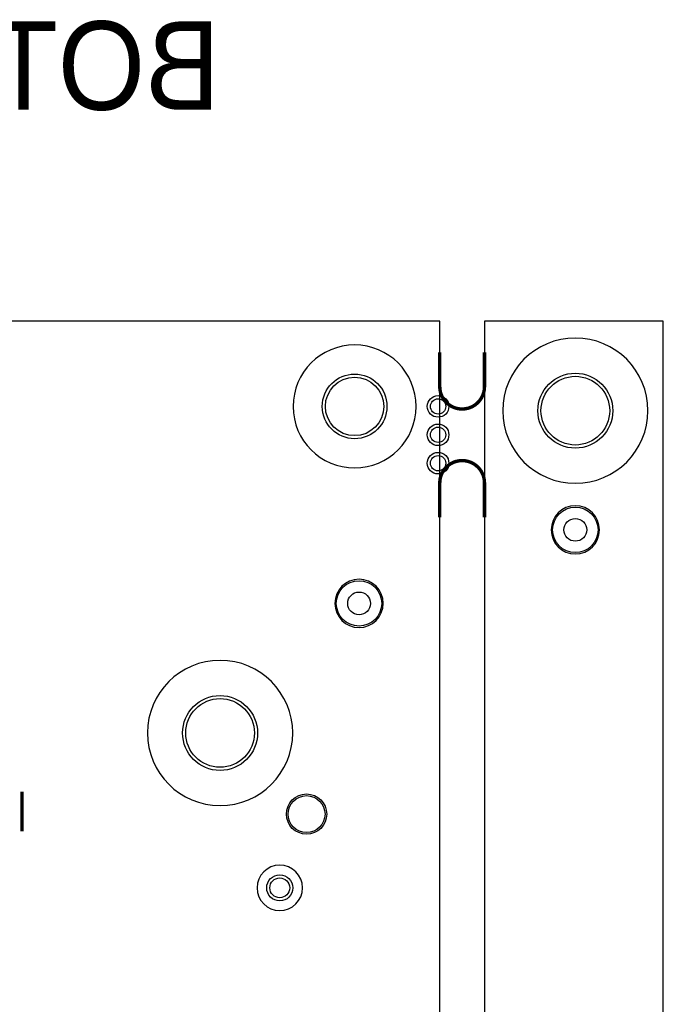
# Model space of a CAD drawing. Extents: x -10 to 137, y -26 to 190.
# Tile 57 of 57: x 108 to 137, y 146 to 190. Entities that reach past the tile are written whole.
import ezdxf

# ---------------------------------------------------------------- set-up
doc = ezdxf.new("R2010")
doc.units = 0
for name, color, linetype in [('BG_OUTLINE', 95, 'CONTINUOUS'), ('PG_ASSEMBLY_BOTTOM', 52, 'CONTINUOUS'), ('PG_SILKSCREEN_BOTTOM', 2, 'CONTINUOUS'), ('PIN_BOTTOM', 1, 'CONTINUOUS'), ('PIN_SOLDERMASK_BOTTOM', 212, 'CONTINUOUS'), ('PKO_BOTTOM', 120, 'CONTINUOUS'), ('RKO_ALL', 40, 'CONTINUOUS'), ('RKO_BOTTOM', 95, 'CONTINUOUS')]:
    doc.layers.add(name, color=color, linetype=linetype)

msp = doc.modelspace()

# ---------------------------------------------------------------- linework, layer by layer
at = {"layer": 'BG_OUTLINE'}
msp.add_lwpolyline([(127, 0), (127, 176.999514), (0, 176.999514), (0, 0)], close=True, dxfattribs=at)
msp.add_lwpolyline([(128.999996, 0), (136.99998, 0), (136.99998, 176.999514), (128.999996, 176.999514), (128.999996, 0)], dxfattribs=at)
at = {"layer": 'BG_OUTLINE', "const_width": 0.1524}
for points in [[(128.999996, 175.613436), (128.999996, 174.073434, -0.414214), (127.999998, 173.073436, -0.414214), (127, 174.073434), (127, 175.613436)], [(128.999996, 168.225592), (128.999996, 169.765594, 0.414214), (127.999998, 170.765592, 0.414214), (127, 169.765594), (127, 168.225592)]]:
    msp.add_lwpolyline(points, format="xyb", dxfattribs=at)
at = {"layer": 'PG_SILKSCREEN_BOTTOM', "const_width": 0.1524}
msp.add_lwpolyline([(108.313665, 155.947265), (108.313665, 154.169265)], dxfattribs=at)
at = {"layer": 'PIN_BOTTOM'}
for centre, radius in [((123.19, 173.190022), 1.3081), ((133.063996, 172.999522), 1.5367), ((126.9238, 173.189514), 0.3429), ((126.9238, 171.919514), 0.3429), ((126.9238, 170.649514), 0.3429), ((133.063996, 167.665522), 0.508), ((123.387104, 164.376476), 0.508), ((117.1702, 158.578042), 1.5367), ((121.040398, 154.948128), 0.8255), ((119.840403, 151.648003), 0.4445)]:
    msp.add_circle(centre, radius, dxfattribs=at)
at = {"layer": 'PIN_SOLDERMASK_BOTTOM'}
for centre, radius in [((123.19, 173.190022), 1.4478), ((133.063996, 172.999522), 1.6764), ((126.9238, 173.189514), 0.4826), ((126.9238, 171.919514), 0.4826), ((126.9238, 170.649514), 0.4826), ((133.063996, 167.665522), 1.016), ((123.387104, 164.376476), 1.016), ((117.1702, 158.578042), 1.6764), ((121.040398, 154.948128), 0.9017), ((119.840403, 151.648003), 0.5842)]:
    msp.add_circle(centre, radius, dxfattribs=at)
at = {"layer": 'PKO_BOTTOM'}
for points in [[(134.143496, 167.665522, 1), (131.984496, 167.665522, 1)], [(124.466604, 164.376476, 1), (122.307604, 164.376476, 1)]]:
    msp.add_lwpolyline(points, format="xyb", close=True, dxfattribs=at)
at = {"layer": 'RKO_ALL'}
for points in [[(136.313926, 172.999522, 1), (129.814066, 172.999522, 1)], [(125.940058, 173.190022, 1), (120.439942, 173.190022, 1)], [(120.42013, 158.578042, 1), (113.92027, 158.578042, 1)], [(120.856403, 151.648003, 1), (118.824403, 151.648003, 1)]]:
    msp.add_lwpolyline(points, format="xyb", close=True, dxfattribs=at)
at = {"layer": 'RKO_BOTTOM'}
for points in [[(134.143496, 167.665522, 1), (131.984496, 167.665522, 1)], [(124.466604, 164.376476, 1), (122.307604, 164.376476, 1)]]:
    msp.add_lwpolyline(points, format="xyb", close=True, dxfattribs=at)

# ---------------------------------------------------------------- texts
at = {"layer": 'PG_ASSEMBLY_BOTTOM', "text_generation_flag": 2, "width": 0.948718}
msp.add_text('BOTTOM  ASSEMBLY OF PROC190E1', height=3.9624, dxfattribs=at).set_placement((117.1702, 186.4614))

doc.saveas('drawing.dxf')
